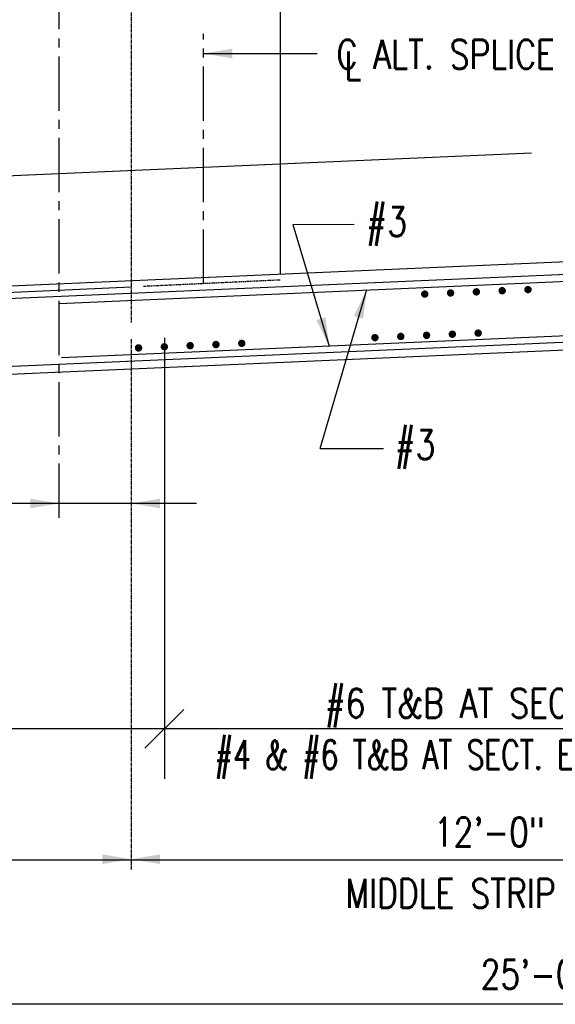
# Model space of a CAD drawing. Header units: inches. Extents: x -9715 to 32893, y -15613 to -1138.
# Tile 119 of 256: x 7333 to 7444, y -6095 to -5891. Entities that reach past the tile are written whole.
import ezdxf

# ---------------------------------------------------------------- set-up
doc = ezdxf.new("R2010")
doc.units = ezdxf.units.IN
doc.header["$MEASUREMENT"] = 0
doc.linetypes.add('CENTER2', pattern=[1.125, 0.75, -0.125, 0.125, -0.125])
doc.linetypes.add('HIDDEN', pattern=[0.375, 0.25, -0.125])
for name, color, linetype in [('S-ANNO-DIMS', 2, 'Continuous'), ('S-ANNO-TEXT', 2, 'Continuous'), ('S-GRID', 30, 'CENTER2'), ('S1', 2, 'Continuous'), ('S3', 4, 'Continuous')]:
    doc.layers.add(name, color=color, linetype=linetype)
doc.styles.add('125', font='romans.shx', dxfattribs={"width": 0.8, "height": 2})

msp = doc.modelspace()

# ---------------------------------------------------------------- linework, layer by layer
at = {"layer": 'S-ANNO-DIMS', "linetype": 'CENTER2'}
for p, q in [((7355.74444, -5866.96753), (7355.74444, -5953.73066)), ((7355.74444, -5957.17301), (7355.74444, -6067.08026))]:
    msp.add_line(p, q, dxfattribs=at)
at = {"layer": 'S-ANNO-DIMS', "linetype": 'Continuous'}
msp.add_line((7386.6209, -5866.95045), (7386.6209, -5943.75262), dxfattribs=at)
at = {"layer": 'S-ANNO-DIMS'}
for p, q in [((7370.69639, -5897.95897), (7394.26218, -5897.95897)), ((7389.24162, -5933.41715), (7401.9424, -5933.34147)), ((7389.24162, -5933.41715), (7396.78958, -5958.62215)), ((7394.91612, -5979.81526), (7404.56513, -5946.88135)), ((7362.5973, -5956.87423), (7362.5973, -6048.29277)), ((7394.91612, -5979.81526), (7408.05406, -5979.81526)), ((7369.29271, -5991.19718), (7311.96898, -5991.19718)), ((7366.61436, -6033.88769), (7358.58024, -6041.9218)), ((7884.75185, -6037.90475), (7284.92347, -6037.90475)), ((7584.26404, -6065.1113), (7244.08271, -6065.1113)), ((7584.26404, -6094.99175), (7284.92347, -6094.99175))]:
    msp.add_line(p, q, dxfattribs=at)
for points in [[(7376.67248, -5898.95499), (7376.67248, -5896.96296), (7370.69639, -5897.95897)], [(7401.92362, -5952.33369), (7403.83474, -5952.89568), (7404.56513, -5946.88135)], [(7394.11562, -5953.18564), (7396.02336, -5952.61228), (7396.78958, -5958.62215)], [(7334.8164, -5990.20117), (7334.8164, -5992.1932), (7340.79249, -5991.19718)], [(7361.72053, -5992.1932), (7361.72053, -5990.20117), (7355.74444, -5991.19718)], [(7349.76835, -6065.92161), (7349.76835, -6063.92958), (7355.74444, -6064.9256)], [(7361.72053, -6065.92161), (7361.72053, -6063.92958), (7355.74444, -6064.9256)]]:
    msp.add_solid(points, dxfattribs=at)
at = {"layer": 'S-GRID', "linetype": 'CENTER2', "ltscale": 15}
for p, q in [((7340.79249, -5994.18523), (7340.79249, -5878.18757)), ((7370.69639, -5945.64902), (7370.69639, -5893.90042))]:
    msp.add_line(p, q, dxfattribs=at)
at = {"layer": 'S1'}
msp.add_lwpolyline([(7326.48619, -5923.41202), (7438.75817, -5918.51012)], dxfattribs=at)
at = {"layer": 'S1', "color": 3}
for points in [[(7548.88253, -5936.66812), (7305.41414, -5947.29818)], [(7878.65354, -5940.53052), (7290.93715, -5966.19077)]]:
    msp.add_lwpolyline(points, dxfattribs=at)
at = {"layer": 'S3', "color": 4}
msp.add_line((7278.41195, -5965.07602), (7906.73191, -5937.64298), dxfattribs=at)
for points in [[(7843.15707, -5926.4675), (7328.41765, -5948.84961)], [(7515.58628, -5942.18035), (7340.79249, -5949.81201)], [(7516.07675, -5953.41396), (7341.28296, -5961.04562)]]:
    msp.add_lwpolyline(points, dxfattribs=at)
at = {"layer": 'S3', "color": 4, "linetype": 'HIDDEN'}
msp.add_lwpolyline([(7386.6209, -5944.9043), (7358.22172, -5946.23241, 0.120570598)], format="xyb", dxfattribs=at)
at = {"layer": 'S3', "color": 4}
msp.add_lwpolyline([(7355.74444, -5946.34826), (7328.18838, -5947.63693, 0.120570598), (7327.27354, -5947.90358), (7325.83212, -5948.73579, -0.120570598), (7324.91728, -5949.00244), (7275.44336, -5951.00361, 0.401490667), (7273.52624, -5953.00626), (7273.52624, -6004.631)], format="xyb", dxfattribs=at)
at = {"layer": 'S3', "const_width": 0.76737}
for points in [[(7416.2158, -5947.81377, 1), (7416.98317, -5947.81377, 1)], [(7421.56663, -5947.58015, 1), (7422.334, -5947.58015, 1)], [(7426.91747, -5947.34653, 1), (7427.68484, -5947.34653, 1)], [(7432.2683, -5947.1129, 1), (7433.03567, -5947.1129, 1)], [(7437.61913, -5946.87928, 1), (7438.3865, -5946.87928, 1)], [(7405.88712, -5956.82357, 1), (7406.65449, -5956.82357, 1)], [(7411.23795, -5956.58995, 1), (7412.00532, -5956.58995, 1)], [(7416.58878, -5956.35632, 1), (7417.35615, -5956.35632, 1)], [(7421.93961, -5956.1227, 1), (7422.70698, -5956.1227, 1)], [(7427.29044, -5955.88908, 1), (7428.05781, -5955.88908, 1)], [(7362.21362, -5958.7304, 1), (7362.98099, -5958.7304, 1)], [(7367.56445, -5958.49677, 1), (7368.33182, -5958.49677, 1)], [(7372.91528, -5958.26315, 1), (7373.68265, -5958.26315, 1)], [(7378.26611, -5958.02953, 1), (7379.03348, -5958.02953, 1)], [(7356.86279, -5958.96402, 1), (7357.63016, -5958.96402, 1)]]:
    msp.add_lwpolyline(points, format="xyb", close=True, dxfattribs=at)

# ---------------------------------------------------------------- texts
at = {"layer": 'S-ANNO-TEXT', "style": '125', "width": 0.8}
for s, p in [('C ALT. SPLICE', (7398.32037, -5901.1132)), ('L', (7399.98964, -5903.51293)), ('#3', (7404.48406, -5935.78736)), ('#3', (7410.37546, -5982.02145)), (' #6 T&B AT SECT. D', (7392.58626, -6035.59742)), ('#4 & #6 T&B AT SECT. E', (7372.95959, -6046.26519)), ('12\'-0"', (7418.45847, -6062.30268)), ('MIDDLE STRIP', (7400.14243, -6075.0219)), ('25\'-0"', (7428.16804, -6091.78282))]:
    msp.add_text(s, height=6, dxfattribs=at).set_placement(p)

doc.saveas('drawing.dxf')
